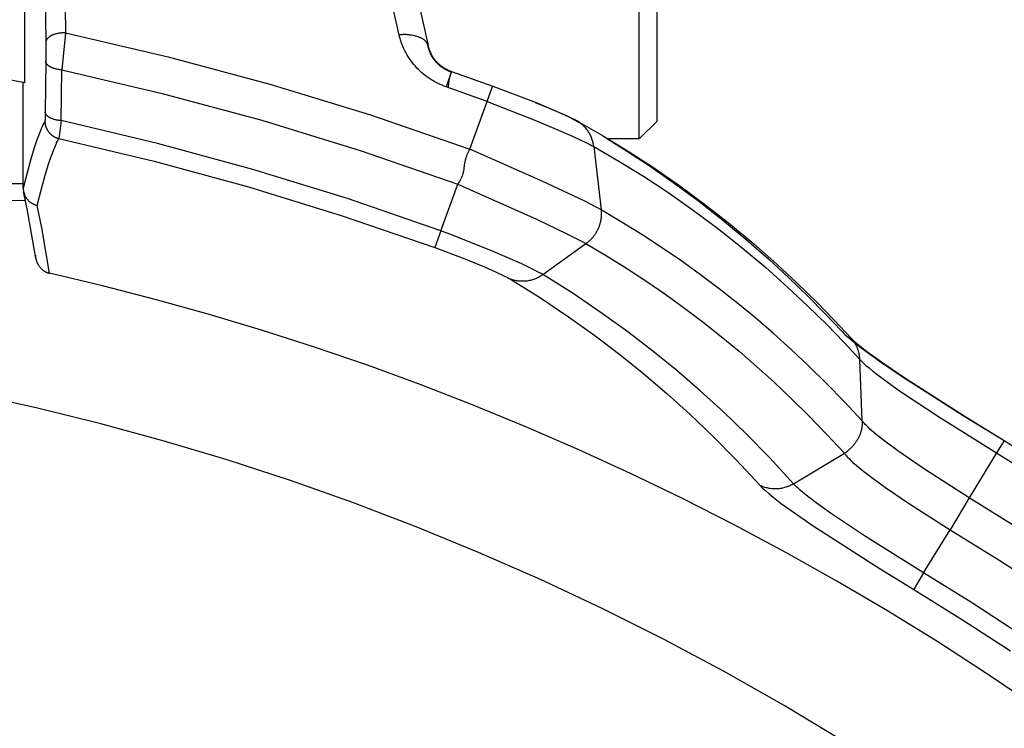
# Model space of a CAD drawing. Header units: millimetres. Extents: x -5878 to -4878, y 4408 to 5408.
# Tile 113 of 119: x -5160 to -5133, y 5205 to 5225. Entities that reach past the tile are written whole.
import ezdxf

# ---------------------------------------------------------------- set-up
doc = ezdxf.new("R2010")
doc.units = ezdxf.units.MM
doc.layers.add('SHOW Mini_Safetyfree Holder', color=7, linetype='Continuous', true_color=0x000000)
doc.styles.add('Arial Standard', font='txt')
doc.dimstyles.get("Standard").update_dxf_attribs({"dimscale": 10, "dimtxt": 2.5, "dimasz": 3, "dimexe": 1, "dimexo": 0.5, "dimgap": 0.8, "dimtad": 1, "dimtoh": 1, "dimzin": 1, "dimdsep": 46, "dimtxsty": 'Arial Standard', "dimblk": 'OPEN90', "dimcen": 2.5, "dimadec": 1, "dimazin": 1, "dimtfac": 1, "dimtdec": 4, "dimtix": 1, "dimtofl": 0, "dimtmove": 1, "dimatfit": 3, "dimldrblk": 'OPEN90', "dimfxl": 1, "dimtolj": 1, "dimtzin": 1, "dimarcsym": 0})

# ---------------------------------------------------------------- blocks, each defined once
blk = doc.blocks.new('*D5')
at = {"layer": 'Defpoints', "color": 0}
for p in [(-5274.713, 5257.497), (-5274.713, 5160.984), (-5085.213, 5160.984)]:
    blk.add_point(p, dxfattribs=at)
at = {"layer": 'SHOW Mini_Safetyfree Holder', "color": 0, "lineweight": -2}
for p, q in [((-5274.713, 5166.984), (-5274.713, 5260.497)), ((-5085.213, 5166.984), (-5085.213, 5260.497)), ((-5091.213, 5257.497), (-5268.713, 5257.497))]:
    blk.add_line(p, q, dxfattribs=at)
at = {"layer": 'SHOW Mini_Safetyfree Holder', "color": 0}
for points in [[(-5268.713, 5258.497), (-5268.713, 5256.497), (-5274.713, 5257.497)], [(-5091.213, 5256.497), (-5091.213, 5258.497), (-5085.213, 5257.497)]]:
    blk.add_solid(points, dxfattribs=at)
at = {"layer": 'SHOW Mini_Safetyfree Holder', "color": 0, "insert": (-5179.963, 5264.492), "char_height": 9, "attachment_point": 5, "style": 'Arial Standard'}
blk.add_mtext('\\A1;189.50', dxfattribs=at)
blk = doc.blocks.new('*D6')
at = {"layer": 'Defpoints', "color": 0}
for p in [(-5280.926, 5291.317), (-5280.926, 5160.984), (-5073.426, 5160.984)]:
    blk.add_point(p, dxfattribs=at)
at = {"layer": 'SHOW Mini_Safetyfree Holder', "color": 0, "lineweight": -2}
for p, q in [((-5280.926, 5166.984), (-5280.926, 5294.317)), ((-5073.426, 5166.984), (-5073.426, 5294.317)), ((-5079.426, 5291.317), (-5274.926, 5291.317))]:
    blk.add_line(p, q, dxfattribs=at)
at = {"layer": 'SHOW Mini_Safetyfree Holder', "color": 0}
for points in [[(-5274.926, 5292.317), (-5274.926, 5290.317), (-5280.926, 5291.317)], [(-5079.426, 5290.317), (-5079.426, 5292.317), (-5073.426, 5291.317)]]:
    blk.add_solid(points, dxfattribs=at)
at = {"layer": 'SHOW Mini_Safetyfree Holder', "color": 0, "insert": (-5177.176, 5298.311), "char_height": 9, "attachment_point": 5, "style": 'Arial Standard'}
blk.add_mtext('\\A1;207.50', dxfattribs=at)

msp = doc.modelspace()

# ---------------------------------------------------------------- linework, layer by layer
at = {"layer": 'SHOW Mini_Safetyfree Holder', "color": 18, "lineweight": -3, "true_color": 0x000000}
for points in [[(-5160.125, 5222.782), (-5160.125, 5233.725)], [(-5159.036, 5228.568), (-5158.976, 5224.187)], [(-5159.59, 5228.302), (-5159.532, 5223.921)], [(-5142.866, 5221.208), (-5142.866, 5227.208), (-5142.866, 5227.208)], [(-5142.366, 5221.708), (-5142.366, 5221.708), (-5142.366, 5226.708), (-5142.366, 5226.708)], [(-5149.608, 5224.128), (-5150.091, 5226.268)], [(-5149.276, 5225.968), (-5148.8, 5223.829)], [(-5158.976, 5224.187), (-5159.001, 5224.188), (-5159.027, 5224.188), (-5159.052, 5224.188), (-5159.078, 5224.186), (-5159.104, 5224.184), (-5159.13, 5224.182), (-5159.156, 5224.178), (-5159.181, 5224.174), (-5159.207, 5224.17), (-5159.231, 5224.164), (-5159.255, 5224.158), (-5159.278, 5224.151), (-5159.3, 5224.144), (-5159.311, 5224.14), (-5159.322, 5224.136), (-5159.332, 5224.132), (-5159.342, 5224.128), (-5159.352, 5224.123), (-5159.362, 5224.119), (-5159.371, 5224.114), (-5159.381, 5224.109), (-5159.39, 5224.105), (-5159.399, 5224.099), (-5159.407, 5224.094), (-5159.416, 5224.089), (-5159.424, 5224.084), (-5159.432, 5224.078), (-5159.44, 5224.072), (-5159.447, 5224.066), (-5159.454, 5224.06), (-5159.461, 5224.054), (-5159.468, 5224.048), (-5159.474, 5224.042), (-5159.48, 5224.036), (-5159.486, 5224.029), (-5159.491, 5224.023), (-5159.494, 5224.02), (-5159.496, 5224.016), (-5159.499, 5224.013), (-5159.501, 5224.01), (-5159.503, 5224.006), (-5159.506, 5224.003), (-5159.508, 5224), (-5159.51, 5223.996), (-5159.512, 5223.993), (-5159.514, 5223.99), (-5159.515, 5223.986), (-5159.517, 5223.983), (-5159.518, 5223.979), (-5159.52, 5223.976), (-5159.521, 5223.973), (-5159.523, 5223.969), (-5159.524, 5223.966), (-5159.525, 5223.962), (-5159.526, 5223.959), (-5159.527, 5223.956), (-5159.528, 5223.952), (-5159.529, 5223.949), (-5159.53, 5223.945), (-5159.53, 5223.942), (-5159.531, 5223.938), (-5159.531, 5223.935), (-5159.532, 5223.932), (-5159.532, 5223.928), (-5159.532, 5223.925), (-5159.532, 5223.921)], [(-5158.976, 5224.187), (-5159.085, 5223.148)], [(-5158.976, 5224.187), (-5156.098, 5223.517), (-5153.244, 5222.749), (-5150.417, 5221.885), (-5147.623, 5220.925)], [(-5148.8, 5223.829), (-5148.801, 5223.835), (-5148.803, 5223.841), (-5148.805, 5223.847), (-5148.807, 5223.853), (-5148.809, 5223.859), (-5148.811, 5223.865), (-5148.813, 5223.871), (-5148.816, 5223.877), (-5148.819, 5223.883), (-5148.822, 5223.888), (-5148.825, 5223.894), (-5148.828, 5223.9), (-5148.832, 5223.905), (-5148.835, 5223.911), (-5148.839, 5223.917), (-5148.843, 5223.922), (-5148.847, 5223.928), (-5148.851, 5223.933), (-5148.856, 5223.939), (-5148.86, 5223.944), (-5148.865, 5223.949), (-5148.87, 5223.954), (-5148.875, 5223.96), (-5148.88, 5223.965), (-5148.885, 5223.97), (-5148.891, 5223.975), (-5148.896, 5223.98), (-5148.902, 5223.984), (-5148.908, 5223.989), (-5148.914, 5223.994), (-5148.92, 5223.998), (-5148.926, 5224.003), (-5148.933, 5224.008), (-5148.94, 5224.012), (-5148.947, 5224.017), (-5148.954, 5224.021), (-5148.969, 5224.03), (-5148.985, 5224.038), (-5149.001, 5224.046), (-5149.018, 5224.053), (-5149.035, 5224.061), (-5149.053, 5224.068), (-5149.071, 5224.074), (-5149.09, 5224.08), (-5149.11, 5224.087), (-5149.13, 5224.092), (-5149.15, 5224.098), (-5149.171, 5224.103), (-5149.214, 5224.113), (-5149.26, 5224.121), (-5149.283, 5224.125), (-5149.306, 5224.128), (-5149.33, 5224.131), (-5149.354, 5224.134), (-5149.379, 5224.136), (-5149.404, 5224.138), (-5149.429, 5224.139), (-5149.454, 5224.139), (-5149.479, 5224.139), (-5149.505, 5224.138), (-5149.531, 5224.137), (-5149.556, 5224.135), (-5149.582, 5224.132), (-5149.608, 5224.128)], [(-5148.291, 5222.672), (-5148.349, 5222.693), (-5148.406, 5222.715), (-5148.462, 5222.74), (-5148.517, 5222.765), (-5148.571, 5222.793), (-5148.625, 5222.822), (-5148.677, 5222.852), (-5148.729, 5222.884), (-5148.78, 5222.918), (-5148.83, 5222.954), (-5148.88, 5222.991), (-5148.928, 5223.029), (-5148.976, 5223.07), (-5149.022, 5223.112), (-5149.068, 5223.156), (-5149.112, 5223.201), (-5149.155, 5223.249), (-5149.197, 5223.297), (-5149.238, 5223.348), (-5149.277, 5223.4), (-5149.314, 5223.453), (-5149.35, 5223.508), (-5149.384, 5223.564), (-5149.417, 5223.621), (-5149.448, 5223.68), (-5149.477, 5223.74), (-5149.504, 5223.801), (-5149.529, 5223.864), (-5149.54, 5223.895), (-5149.552, 5223.928), (-5149.562, 5223.96), (-5149.573, 5223.993), (-5149.582, 5224.026), (-5149.591, 5224.06), (-5149.6, 5224.094), (-5149.608, 5224.128)], [(-5159.532, 5223.921), (-5159.532, 5223.39)], [(-5148.8, 5223.829), (-5148.793, 5223.802), (-5148.786, 5223.774), (-5148.777, 5223.747), (-5148.768, 5223.719), (-5148.758, 5223.691), (-5148.747, 5223.663), (-5148.734, 5223.636), (-5148.721, 5223.608), (-5148.713, 5223.592), (-5148.704, 5223.575), (-5148.694, 5223.559), (-5148.685, 5223.542), (-5148.675, 5223.526), (-5148.664, 5223.509), (-5148.653, 5223.493), (-5148.642, 5223.476), (-5148.63, 5223.46), (-5148.617, 5223.444), (-5148.604, 5223.428), (-5148.591, 5223.412), (-5148.577, 5223.396), (-5148.563, 5223.38), (-5148.549, 5223.364), (-5148.533, 5223.349), (-5148.52, 5223.336), (-5148.507, 5223.323), (-5148.493, 5223.311), (-5148.479, 5223.299), (-5148.465, 5223.286), (-5148.45, 5223.274), (-5148.435, 5223.262), (-5148.419, 5223.251), (-5148.403, 5223.239), (-5148.387, 5223.228), (-5148.371, 5223.217), (-5148.354, 5223.206), (-5148.337, 5223.195), (-5148.319, 5223.185), (-5148.302, 5223.175), (-5148.283, 5223.165), (-5148.266, 5223.157), (-5148.249, 5223.148), (-5148.231, 5223.14), (-5148.214, 5223.132), (-5148.196, 5223.125), (-5148.178, 5223.117), (-5148.16, 5223.11), (-5148.141, 5223.104)], [(-5148.148, 5223.084), (-5148.177, 5223.094), (-5148.206, 5223.106), (-5148.234, 5223.118), (-5148.263, 5223.132), (-5148.291, 5223.146), (-5148.319, 5223.162), (-5148.346, 5223.178), (-5148.373, 5223.196), (-5148.4, 5223.214), (-5148.426, 5223.233), (-5148.452, 5223.253), (-5148.477, 5223.274), (-5148.501, 5223.296), (-5148.525, 5223.319), (-5148.548, 5223.342), (-5148.57, 5223.367), (-5148.591, 5223.392), (-5148.611, 5223.417), (-5148.631, 5223.443), (-5148.65, 5223.47), (-5148.667, 5223.498), (-5148.684, 5223.526), (-5148.7, 5223.554), (-5148.715, 5223.582), (-5148.729, 5223.611), (-5148.742, 5223.641), (-5148.754, 5223.67), (-5148.765, 5223.7), (-5148.774, 5223.73), (-5148.783, 5223.76), (-5148.791, 5223.79), (-5148.798, 5223.82)], [(-5160.125, 5222.782), (-5162.124, 5223.166)], [(-5159.532, 5223.39), (-5159.549, 5221.965)], [(-5159.085, 5223.148), (-5159.105, 5223.149), (-5159.126, 5223.151), (-5159.147, 5223.154), (-5159.168, 5223.157), (-5159.189, 5223.16), (-5159.21, 5223.164), (-5159.231, 5223.168), (-5159.252, 5223.173), (-5159.272, 5223.178), (-5159.292, 5223.184), (-5159.312, 5223.19), (-5159.331, 5223.197), (-5159.349, 5223.204), (-5159.367, 5223.212), (-5159.376, 5223.216), (-5159.384, 5223.22), (-5159.393, 5223.224), (-5159.401, 5223.229), (-5159.409, 5223.233), (-5159.416, 5223.237), (-5159.424, 5223.242), (-5159.431, 5223.247), (-5159.438, 5223.251), (-5159.445, 5223.256), (-5159.451, 5223.261), (-5159.458, 5223.266), (-5159.464, 5223.271), (-5159.469, 5223.276), (-5159.475, 5223.281), (-5159.48, 5223.286), (-5159.485, 5223.291), (-5159.49, 5223.296), (-5159.494, 5223.301), (-5159.499, 5223.307), (-5159.503, 5223.312), (-5159.506, 5223.317), (-5159.508, 5223.32), (-5159.51, 5223.322), (-5159.511, 5223.325), (-5159.513, 5223.328), (-5159.515, 5223.33), (-5159.516, 5223.333), (-5159.517, 5223.336), (-5159.519, 5223.338), (-5159.52, 5223.341), (-5159.521, 5223.344), (-5159.522, 5223.346), (-5159.523, 5223.349), (-5159.524, 5223.351), (-5159.525, 5223.354), (-5159.526, 5223.357), (-5159.527, 5223.359), (-5159.528, 5223.362), (-5159.528, 5223.365), (-5159.529, 5223.367), (-5159.53, 5223.37), (-5159.53, 5223.372), (-5159.531, 5223.375), (-5159.531, 5223.378), (-5159.531, 5223.38), (-5159.532, 5223.383), (-5159.532, 5223.385), (-5159.532, 5223.388), (-5159.532, 5223.39)], [(-5159.102, 5221.723), (-5159.085, 5223.148)], [(-5159.085, 5223.148), (-5156.266, 5222.489), (-5153.47, 5221.734), (-5150.701, 5220.884), (-5147.964, 5219.942)], [(-5148.141, 5223.104), (-5148.141, 5223.104), (-5148.141, 5223.104), (-5148.141, 5223.104), (-5148.141, 5223.103), (-5148.142, 5223.102), (-5148.144, 5223.097), (-5148.151, 5223.076), (-5148.181, 5222.989), (-5148.291, 5222.672)], [(-5148.228, 5222.65), (-5148.213, 5222.774), (-5148.204, 5222.833), (-5148.194, 5222.888), (-5148.184, 5222.942), (-5148.173, 5222.992), (-5148.161, 5223.04), (-5148.154, 5223.062), (-5148.148, 5223.084)], [(-5148.141, 5223.104), (-5146.984, 5222.693)], [(-5160.166, 5219.827), (-5160.166, 5222.79)], [(-5147.137, 5222.262), (-5148.291, 5222.672)], [(-5147.137, 5222.262), (-5146.987, 5222.681), (-5146.985, 5222.69), (-5146.984, 5222.691), (-5146.984, 5222.692), (-5146.984, 5222.692), (-5146.984, 5222.692), (-5146.984, 5222.693), (-5146.984, 5222.693), (-5146.984, 5222.693), (-5146.984, 5222.693), (-5146.984, 5222.693), (-5146.984, 5222.693), (-5146.984, 5222.693), (-5146.984, 5222.693), (-5146.984, 5222.693), (-5146.984, 5222.693), (-5146.984, 5222.693), (-5146.984, 5222.693), (-5146.984, 5222.693), (-5146.984, 5222.693), (-5146.984, 5222.693), (-5146.984, 5222.693), (-5146.984, 5222.693), (-5146.984, 5222.693), (-5146.984, 5222.693), (-5146.984, 5222.693), (-5146.984, 5222.693)], [(-5146.984, 5222.693), (-5145.766, 5222.228), (-5145.267, 5222.021), (-5144.893, 5221.855), (-5144.75, 5221.787), (-5144.688, 5221.755), (-5144.623, 5221.72)], [(-5147.623, 5220.925), (-5147.137, 5222.262)], [(-5147.137, 5222.262), (-5145.801, 5221.737), (-5145.201, 5221.486), (-5144.721, 5221.274), (-5144.369, 5221.109), (-5144.241, 5221.045), (-5144.189, 5221.018), (-5144.146, 5220.994)], [(-5145.789, 5222.236), (-5145.3, 5222.034), (-5144.951, 5221.879), (-5144.83, 5221.821), (-5144.782, 5221.797), (-5144.743, 5221.776)], [(-5159.549, 5221.965), (-5159.553, 5221.767), (-5159.554, 5221.736), (-5159.555, 5221.725), (-5159.556, 5221.717), (-5159.556, 5221.714), (-5159.557, 5221.713), (-5159.557, 5221.712), (-5159.557, 5221.711), (-5159.557, 5221.711), (-5159.557, 5221.71), (-5159.557, 5221.71), (-5159.557, 5221.71), (-5159.557, 5221.71), (-5159.557, 5221.71), (-5159.557, 5221.709), (-5159.557, 5221.709), (-5159.557, 5221.709), (-5159.557, 5221.709), (-5159.557, 5221.709), (-5159.557, 5221.709)], [(-5159.102, 5221.723), (-5159.123, 5221.724), (-5159.144, 5221.726), (-5159.165, 5221.728), (-5159.186, 5221.731), (-5159.207, 5221.735), (-5159.228, 5221.739), (-5159.248, 5221.743), (-5159.269, 5221.748), (-5159.289, 5221.753), (-5159.309, 5221.759), (-5159.329, 5221.765), (-5159.348, 5221.772), (-5159.366, 5221.779), (-5159.384, 5221.787), (-5159.393, 5221.791), (-5159.401, 5221.795), (-5159.41, 5221.799), (-5159.418, 5221.803), (-5159.426, 5221.808), (-5159.433, 5221.812), (-5159.441, 5221.817), (-5159.448, 5221.821), (-5159.455, 5221.826), (-5159.462, 5221.831), (-5159.468, 5221.836), (-5159.474, 5221.841), (-5159.48, 5221.845), (-5159.486, 5221.85), (-5159.492, 5221.856), (-5159.497, 5221.861), (-5159.502, 5221.866), (-5159.507, 5221.871), (-5159.511, 5221.876), (-5159.515, 5221.881), (-5159.519, 5221.887), (-5159.523, 5221.892), (-5159.525, 5221.894), (-5159.527, 5221.897), (-5159.528, 5221.9), (-5159.53, 5221.902), (-5159.531, 5221.905), (-5159.533, 5221.908), (-5159.534, 5221.91), (-5159.535, 5221.913), (-5159.537, 5221.916), (-5159.538, 5221.918), (-5159.539, 5221.921), (-5159.54, 5221.924), (-5159.541, 5221.926), (-5159.542, 5221.929), (-5159.543, 5221.931), (-5159.544, 5221.934), (-5159.544, 5221.937), (-5159.545, 5221.939), (-5159.546, 5221.942), (-5159.546, 5221.944), (-5159.547, 5221.947), (-5159.547, 5221.95), (-5159.548, 5221.952), (-5159.548, 5221.955), (-5159.548, 5221.957), (-5159.548, 5221.96), (-5159.549, 5221.962), (-5159.549, 5221.965)], [(-5144.624, 5221.72), (-5144.639, 5221.728), (-5144.653, 5221.736), (-5144.668, 5221.743), (-5144.683, 5221.75), (-5144.697, 5221.757), (-5144.712, 5221.763), (-5144.728, 5221.77), (-5144.743, 5221.776)], [(-5144.743, 5221.776), (-5144.509, 5221.645)], [(-5159.557, 5221.709), (-5159.585, 5221.656), (-5159.612, 5221.601), (-5159.638, 5221.545), (-5159.664, 5221.488), (-5159.713, 5221.371), (-5159.759, 5221.25), (-5159.805, 5221.123), (-5159.851, 5220.988), (-5159.946, 5220.678), (-5160.051, 5220.295), (-5160.166, 5219.827)], [(-5159.557, 5221.709), (-5159.557, 5221.699), (-5159.557, 5221.689), (-5159.557, 5221.68), (-5159.556, 5221.67), (-5159.555, 5221.66), (-5159.554, 5221.649), (-5159.552, 5221.639), (-5159.551, 5221.629), (-5159.549, 5221.619), (-5159.547, 5221.609), (-5159.545, 5221.599), (-5159.543, 5221.589), (-5159.54, 5221.578), (-5159.537, 5221.568), (-5159.534, 5221.558), (-5159.531, 5221.548), (-5159.527, 5221.538), (-5159.523, 5221.528), (-5159.519, 5221.518), (-5159.515, 5221.508), (-5159.511, 5221.498), (-5159.506, 5221.488), (-5159.501, 5221.479), (-5159.496, 5221.469), (-5159.49, 5221.46), (-5159.485, 5221.45), (-5159.479, 5221.441), (-5159.473, 5221.432), (-5159.467, 5221.423), (-5159.46, 5221.414), (-5159.454, 5221.405), (-5159.447, 5221.396), (-5159.44, 5221.388), (-5159.433, 5221.379), (-5159.426, 5221.371), (-5159.418, 5221.363), (-5159.41, 5221.355), (-5159.403, 5221.348), (-5159.395, 5221.34), (-5159.386, 5221.333), (-5159.378, 5221.326), (-5159.37, 5221.319), (-5159.361, 5221.312), (-5159.352, 5221.306), (-5159.344, 5221.3), (-5159.335, 5221.294), (-5159.326, 5221.288), (-5159.317, 5221.282), (-5159.308, 5221.277), (-5159.298, 5221.272), (-5159.289, 5221.267), (-5159.28, 5221.262), (-5159.27, 5221.257), (-5159.261, 5221.253), (-5159.251, 5221.249), (-5159.242, 5221.245), (-5159.232, 5221.241), (-5159.223, 5221.238), (-5159.213, 5221.234), (-5159.203, 5221.231), (-5159.194, 5221.229), (-5159.184, 5221.226), (-5159.175, 5221.224), (-5159.165, 5221.221)], [(-5159.102, 5221.723), (-5159.156, 5221.274), (-5159.162, 5221.237), (-5159.163, 5221.231), (-5159.164, 5221.227), (-5159.164, 5221.225), (-5159.164, 5221.223), (-5159.165, 5221.223), (-5159.165, 5221.222), (-5159.165, 5221.222), (-5159.165, 5221.222), (-5159.165, 5221.221)], [(-5148.439, 5218.63), (-5151.065, 5219.535), (-5153.72, 5220.352), (-5156.4, 5221.082), (-5159.102, 5221.723)], [(-5144.146, 5220.994), (-5144.149, 5221.022), (-5144.154, 5221.049), (-5144.159, 5221.077), (-5144.165, 5221.104), (-5144.171, 5221.132), (-5144.179, 5221.159), (-5144.187, 5221.186), (-5144.196, 5221.213), (-5144.206, 5221.24), (-5144.217, 5221.266), (-5144.229, 5221.292), (-5144.241, 5221.318), (-5144.254, 5221.344), (-5144.268, 5221.369), (-5144.283, 5221.393), (-5144.298, 5221.418), (-5144.314, 5221.441), (-5144.331, 5221.464), (-5144.349, 5221.487), (-5144.367, 5221.509), (-5144.385, 5221.53), (-5144.405, 5221.551), (-5144.425, 5221.571), (-5144.445, 5221.591), (-5144.466, 5221.609), (-5144.487, 5221.627), (-5144.509, 5221.645), (-5144.531, 5221.661), (-5144.554, 5221.677), (-5144.576, 5221.692), (-5144.6, 5221.706), (-5144.623, 5221.72)], [(-5144.623, 5221.72), (-5143.896, 5221.303), (-5143.181, 5220.866), (-5142.469, 5220.402), (-5141.769, 5219.916), (-5141.036, 5219.375), (-5140.317, 5218.811), (-5139.655, 5218.259), (-5139.005, 5217.686), (-5138.435, 5217.157), (-5137.876, 5216.612), (-5137.393, 5216.119), (-5136.918, 5215.614)], [(-5142.866, 5221.208), (-5142.366, 5221.708)], [(-5159.772, 5219.341), (-5159.658, 5219.809), (-5159.553, 5220.191), (-5159.458, 5220.501), (-5159.412, 5220.636), (-5159.366, 5220.763), (-5159.32, 5220.884), (-5159.271, 5221), (-5159.246, 5221.058), (-5159.219, 5221.114), (-5159.193, 5221.168), (-5159.165, 5221.221)], [(-5159.165, 5221.221), (-5156.49, 5220.586), (-5153.836, 5219.862), (-5151.207, 5219.052), (-5148.607, 5218.156)], [(-5144.146, 5220.994), (-5143.442, 5220.586), (-5142.749, 5220.158), (-5142.068, 5219.71), (-5141.381, 5219.229), (-5140.673, 5218.7), (-5139.974, 5218.147), (-5139.314, 5217.592), (-5138.701, 5217.046), (-5138.132, 5216.513), (-5137.605, 5215.995), (-5137.119, 5215.495), (-5136.673, 5215.016)], [(-5144.146, 5220.994), (-5143.941, 5219.216)], [(-5143.762, 5221.208), (-5143.332, 5220.943), (-5142.645, 5220.497), (-5141.951, 5220.017), (-5141.236, 5219.491), (-5140.529, 5218.939), (-5139.862, 5218.387), (-5139.242, 5217.842), (-5138.667, 5217.31), (-5138.134, 5216.793), (-5137.643, 5216.295), (-5137.192, 5215.818)], [(-5142.866, 5221.208), (-5143.762, 5221.208)], [(-5147.623, 5220.925), (-5147.642, 5220.89), (-5147.662, 5220.854), (-5147.681, 5220.817), (-5147.699, 5220.779), (-5147.707, 5220.76), (-5147.716, 5220.74), (-5147.723, 5220.72), (-5147.731, 5220.699), (-5147.738, 5220.678), (-5147.744, 5220.657), (-5147.75, 5220.636), (-5147.756, 5220.615), (-5147.761, 5220.593), (-5147.765, 5220.571), (-5147.772, 5220.526), (-5147.79, 5220.389), (-5147.796, 5220.344), (-5147.8, 5220.321), (-5147.804, 5220.299), (-5147.809, 5220.277), (-5147.815, 5220.255), (-5147.821, 5220.233), (-5147.827, 5220.212), (-5147.834, 5220.191), (-5147.842, 5220.17), (-5147.851, 5220.149), (-5147.859, 5220.129), (-5147.869, 5220.109), (-5147.878, 5220.089), (-5147.888, 5220.07), (-5147.898, 5220.051), (-5147.92, 5220.014), (-5147.942, 5219.977), (-5147.964, 5219.942)], [(-5143.941, 5219.216), (-5144.037, 5219.269), (-5144.419, 5219.465), (-5145.577, 5220.016), (-5147.623, 5220.925)], [(-5183.966, 5219.958), (-5160.135, 5219.958)], [(-5148.439, 5218.63), (-5147.964, 5219.942)], [(-5147.964, 5219.942), (-5145.756, 5218.956), (-5144.916, 5218.554), (-5144.604, 5218.396), (-5144.472, 5218.327), (-5144.364, 5218.267)], [(-5160.166, 5219.827), (-5160.166, 5219.815), (-5160.165, 5219.802), (-5160.164, 5219.789), (-5160.163, 5219.776), (-5160.161, 5219.764), (-5160.16, 5219.751), (-5160.157, 5219.738), (-5160.155, 5219.726)], [(-5160.155, 5219.726), (-5160.152, 5219.711), (-5160.148, 5219.696), (-5160.144, 5219.681), (-5160.139, 5219.667), (-5160.134, 5219.652), (-5160.128, 5219.638), (-5160.122, 5219.624), (-5160.115, 5219.61), (-5160.109, 5219.598), (-5160.102, 5219.585), (-5160.095, 5219.573), (-5160.088, 5219.561), (-5160.08, 5219.549), (-5160.072, 5219.538), (-5160.064, 5219.526), (-5160.055, 5219.515), (-5160.046, 5219.504), (-5160.037, 5219.494), (-5160.027, 5219.484), (-5160.017, 5219.474), (-5160.007, 5219.464), (-5159.996, 5219.454), (-5159.986, 5219.445), (-5159.975, 5219.436), (-5159.963, 5219.428), (-5159.952, 5219.42), (-5159.94, 5219.412), (-5159.928, 5219.404), (-5159.916, 5219.397), (-5159.904, 5219.39), (-5159.891, 5219.384), (-5159.879, 5219.377), (-5159.866, 5219.372), (-5159.853, 5219.366), (-5159.839, 5219.361), (-5159.826, 5219.356), (-5159.813, 5219.352), (-5159.799, 5219.348), (-5159.785, 5219.344), (-5159.772, 5219.341)], [(-5159.815, 5217.862), (-5160.059, 5219.247), (-5160.155, 5219.726)], [(-5161.409, 5219.482), (-5160.096, 5219.487)], [(-5159.428, 5217.434), (-5159.647, 5218.712), (-5159.772, 5219.341)], [(-5143.941, 5219.216), (-5143.939, 5219.194), (-5143.937, 5219.172), (-5143.936, 5219.149), (-5143.935, 5219.127), (-5143.935, 5219.104), (-5143.935, 5219.082), (-5143.936, 5219.059), (-5143.937, 5219.036), (-5143.939, 5219.014), (-5143.941, 5218.991), (-5143.944, 5218.969), (-5143.947, 5218.947), (-5143.951, 5218.924), (-5143.955, 5218.902), (-5143.96, 5218.88), (-5143.965, 5218.858), (-5143.971, 5218.836), (-5143.977, 5218.814), (-5143.984, 5218.792), (-5143.991, 5218.771), (-5143.998, 5218.749), (-5144.007, 5218.728), (-5144.015, 5218.707), (-5144.024, 5218.686), (-5144.034, 5218.665), (-5144.044, 5218.645), (-5144.054, 5218.624), (-5144.065, 5218.604), (-5144.076, 5218.585), (-5144.088, 5218.565), (-5144.1, 5218.546), (-5144.112, 5218.527), (-5144.125, 5218.508), (-5144.139, 5218.489), (-5144.152, 5218.471), (-5144.166, 5218.453), (-5144.181, 5218.436), (-5144.196, 5218.419), (-5144.211, 5218.402), (-5144.227, 5218.385), (-5144.243, 5218.369), (-5144.259, 5218.353), (-5144.276, 5218.338), (-5144.293, 5218.323), (-5144.31, 5218.308), (-5144.328, 5218.294), (-5144.345, 5218.28), (-5144.364, 5218.267)], [(-5136.607, 5213.289), (-5137.111, 5213.829), (-5137.611, 5214.342), (-5138.106, 5214.828), (-5138.6, 5215.292), (-5139.096, 5215.738), (-5139.597, 5216.17), (-5140.104, 5216.589), (-5140.62, 5216.996), (-5141.144, 5217.391), (-5141.675, 5217.773), (-5142.214, 5218.143), (-5142.768, 5218.506), (-5143.344, 5218.864), (-5143.941, 5219.216)], [(-5148.439, 5218.63), (-5148.606, 5218.158), (-5148.607, 5218.156)], [(-5145.573, 5217.396), (-5145.624, 5217.425), (-5145.684, 5217.458), (-5145.825, 5217.531), (-5146.169, 5217.696), (-5146.969, 5218.047), (-5148.112, 5218.506), (-5148.439, 5218.63)], [(-5145.573, 5217.396), (-5144.364, 5218.267)], [(-5144.364, 5218.267), (-5143.772, 5217.917), (-5143.202, 5217.561), (-5142.654, 5217.202), (-5142.121, 5216.834), (-5141.595, 5216.454), (-5141.077, 5216.062), (-5140.567, 5215.658), (-5140.065, 5215.242), (-5139.571, 5214.814), (-5139.08, 5214.371), (-5138.592, 5213.91), (-5138.102, 5213.426), (-5137.606, 5212.916), (-5137.107, 5212.377)], [(-5159.822, 5217.947), (-5159.822, 5217.93), (-5159.821, 5217.913), (-5159.819, 5217.896), (-5159.818, 5217.88)], [(-5148.607, 5218.156), (-5147.816, 5217.857), (-5147.217, 5217.613), (-5146.926, 5217.487), (-5146.67, 5217.367), (-5146.565, 5217.314), (-5146.521, 5217.29), (-5146.483, 5217.269)], [(-5159.815, 5217.862), (-5159.814, 5217.852), (-5159.812, 5217.842), (-5159.81, 5217.832), (-5159.807, 5217.822), (-5159.805, 5217.812), (-5159.802, 5217.802), (-5159.799, 5217.792), (-5159.797, 5217.783), (-5159.793, 5217.773), (-5159.79, 5217.764), (-5159.787, 5217.755), (-5159.783, 5217.745), (-5159.779, 5217.736), (-5159.775, 5217.727), (-5159.771, 5217.718), (-5159.767, 5217.709), (-5159.76, 5217.696), (-5159.753, 5217.683), (-5159.745, 5217.67), (-5159.737, 5217.658), (-5159.729, 5217.645), (-5159.721, 5217.633), (-5159.712, 5217.621), (-5159.703, 5217.61), (-5159.694, 5217.599), (-5159.684, 5217.588), (-5159.674, 5217.577), (-5159.664, 5217.567), (-5159.654, 5217.557), (-5159.644, 5217.547), (-5159.633, 5217.537), (-5159.623, 5217.528), (-5159.612, 5217.52), (-5159.601, 5217.512), (-5159.59, 5217.504), (-5159.578, 5217.496), (-5159.567, 5217.489), (-5159.555, 5217.482), (-5159.543, 5217.476), (-5159.531, 5217.47), (-5159.519, 5217.464), (-5159.506, 5217.459), (-5159.494, 5217.454), (-5159.481, 5217.449), (-5159.468, 5217.445), (-5159.455, 5217.441), (-5159.441, 5217.438), (-5159.428, 5217.434)], [(-5131.71, 5205.242), (-5133.092, 5206.176), (-5134.488, 5207.079), (-5135.898, 5207.949), (-5137.321, 5208.787), (-5138.754, 5209.592), (-5140.198, 5210.364), (-5141.651, 5211.103), (-5143.112, 5211.81), (-5144.581, 5212.483), (-5146.055, 5213.124), (-5147.534, 5213.731), (-5149.017, 5214.306), (-5150.503, 5214.849), (-5151.991, 5215.359), (-5153.48, 5215.837), (-5154.969, 5216.283), (-5156.457, 5216.698), (-5157.944, 5217.082), (-5159.428, 5217.434)], [(-5145.573, 5217.396), (-5145.597, 5217.379), (-5145.622, 5217.363), (-5145.647, 5217.347), (-5145.673, 5217.332), (-5145.699, 5217.318), (-5145.726, 5217.305), (-5145.753, 5217.292), (-5145.781, 5217.28), (-5145.81, 5217.269), (-5145.838, 5217.259), (-5145.867, 5217.25), (-5145.897, 5217.241), (-5145.926, 5217.234), (-5145.956, 5217.227), (-5145.986, 5217.221), (-5146.016, 5217.217), (-5146.046, 5217.213), (-5146.077, 5217.21), (-5146.107, 5217.208), (-5146.137, 5217.208), (-5146.168, 5217.208), (-5146.198, 5217.209), (-5146.228, 5217.211), (-5146.257, 5217.214), (-5146.287, 5217.218), (-5146.316, 5217.222), (-5146.345, 5217.228), (-5146.373, 5217.235), (-5146.401, 5217.242), (-5146.429, 5217.25), (-5146.456, 5217.259), (-5146.483, 5217.269)], [(-5138.532, 5211.522), (-5139.204, 5212.248), (-5139.867, 5212.923), (-5140.515, 5213.547), (-5141.159, 5214.135), (-5141.814, 5214.699), (-5142.487, 5215.248), (-5143.19, 5215.789), (-5143.933, 5216.326), (-5144.727, 5216.863), (-5145.573, 5217.396)], [(-5146.483, 5217.269), (-5145.641, 5216.744), (-5144.851, 5216.215), (-5144.111, 5215.686), (-5143.411, 5215.153), (-5142.741, 5214.611), (-5142.089, 5214.054), (-5141.448, 5213.474), (-5140.803, 5212.857), (-5140.143, 5212.19), (-5139.474, 5211.472)], [(-5137.192, 5215.818), (-5137.163, 5215.786), (-5137.129, 5215.753), (-5137.091, 5215.716), (-5137.049, 5215.677), (-5136.948, 5215.589), (-5136.826, 5215.489), (-5136.68, 5215.374), (-5136.507, 5215.245), (-5136.069, 5214.932), (-5135.484, 5214.536), (-5133.771, 5213.441), (-5132.62, 5212.732)], [(-5136.917, 5215.613), (-5136.918, 5215.614)], [(-5136.909, 5215.604), (-5136.917, 5215.613)], [(-5136.673, 5215.016), (-5136.674, 5215.036), (-5136.675, 5215.056), (-5136.677, 5215.076), (-5136.679, 5215.096), (-5136.682, 5215.116), (-5136.685, 5215.136), (-5136.689, 5215.156), (-5136.693, 5215.176), (-5136.697, 5215.196), (-5136.702, 5215.216), (-5136.707, 5215.235), (-5136.713, 5215.255), (-5136.719, 5215.274), (-5136.726, 5215.294), (-5136.733, 5215.313), (-5136.74, 5215.332), (-5136.748, 5215.35), (-5136.756, 5215.369), (-5136.764, 5215.387), (-5136.773, 5215.406), (-5136.783, 5215.424), (-5136.793, 5215.441), (-5136.803, 5215.459), (-5136.813, 5215.476), (-5136.824, 5215.493), (-5136.835, 5215.51), (-5136.847, 5215.526), (-5136.858, 5215.542), (-5136.871, 5215.558), (-5136.883, 5215.574), (-5136.896, 5215.589), (-5136.909, 5215.604)], [(-5136.909, 5215.604), (-5136.906, 5215.601), (-5136.887, 5215.582), (-5136.866, 5215.562), (-5136.84, 5215.537), (-5136.764, 5215.471), (-5136.666, 5215.39), (-5136.535, 5215.287), (-5136.382, 5215.173), (-5135.973, 5214.88), (-5135.414, 5214.501), (-5133.745, 5213.432), (-5132.617, 5212.737)], [(-5136.673, 5215.016), (-5136.652, 5214.992), (-5136.628, 5214.967), (-5136.601, 5214.94), (-5136.571, 5214.91), (-5136.501, 5214.846), (-5136.416, 5214.774), (-5136.317, 5214.692), (-5136.2, 5214.6), (-5135.91, 5214.383), (-5135.532, 5214.115), (-5134.441, 5213.392), (-5132.832, 5212.386)], [(-5136.607, 5213.289), (-5136.673, 5215.016)], [(-5132.278, 5201.024), (-5133.874, 5202.157), (-5135.495, 5203.247), (-5137.138, 5204.291), (-5138.803, 5205.291), (-5140.488, 5206.245), (-5142.19, 5207.152), (-5143.907, 5208.013), (-5145.638, 5208.827), (-5147.381, 5209.593), (-5149.135, 5210.313), (-5150.896, 5210.985), (-5152.664, 5211.61), (-5154.436, 5212.189), (-5156.212, 5212.72), (-5157.989, 5213.205), (-5159.765, 5213.645), (-5161.539, 5214.039)], [(-5136.607, 5213.289), (-5136.606, 5213.267), (-5136.606, 5213.244), (-5136.607, 5213.222), (-5136.608, 5213.2), (-5136.609, 5213.178), (-5136.611, 5213.155), (-5136.614, 5213.133), (-5136.617, 5213.111), (-5136.62, 5213.089), (-5136.624, 5213.067), (-5136.629, 5213.045), (-5136.634, 5213.023), (-5136.639, 5213.001), (-5136.646, 5212.979), (-5136.652, 5212.958), (-5136.659, 5212.936), (-5136.667, 5212.915), (-5136.675, 5212.894), (-5136.684, 5212.873), (-5136.693, 5212.853), (-5136.702, 5212.832), (-5136.712, 5212.812), (-5136.723, 5212.792), (-5136.734, 5212.772), (-5136.745, 5212.752), (-5136.757, 5212.733), (-5136.769, 5212.714), (-5136.782, 5212.695), (-5136.795, 5212.676), (-5136.809, 5212.658), (-5136.822, 5212.639), (-5136.837, 5212.621), (-5136.851, 5212.604), (-5136.866, 5212.586), (-5136.881, 5212.569), (-5136.897, 5212.553), (-5136.913, 5212.536), (-5136.929, 5212.52), (-5136.945, 5212.504), (-5136.962, 5212.489), (-5136.979, 5212.473), (-5136.997, 5212.459), (-5137.015, 5212.444), (-5137.033, 5212.43), (-5137.051, 5212.416), (-5137.069, 5212.403), (-5137.088, 5212.39), (-5137.107, 5212.377)], [(-5133.602, 5211.121), (-5134.859, 5211.929), (-5135.607, 5212.444), (-5135.935, 5212.685), (-5136.08, 5212.798), (-5136.214, 5212.905), (-5136.334, 5213.008), (-5136.39, 5213.058), (-5136.442, 5213.107), (-5136.49, 5213.155), (-5136.513, 5213.178), (-5136.535, 5213.201), (-5136.555, 5213.224), (-5136.574, 5213.246), (-5136.591, 5213.268), (-5136.599, 5213.278), (-5136.607, 5213.289)], [(-5132.617, 5212.737), (-5132.617, 5212.737), (-5132.617, 5212.737), (-5132.617, 5212.737), (-5132.617, 5212.737), (-5132.618, 5212.736), (-5132.62, 5212.732), (-5132.631, 5212.715), (-5132.674, 5212.644), (-5132.832, 5212.386)], [(-5132.62, 5212.732), (-5131.174, 5211.832)], [(-5138.532, 5211.522), (-5137.107, 5212.377)], [(-5137.107, 5212.377), (-5137.101, 5212.368), (-5137.094, 5212.359), (-5137.079, 5212.34), (-5137.063, 5212.321), (-5137.046, 5212.301), (-5137.028, 5212.281), (-5137.009, 5212.26), (-5136.968, 5212.218), (-5136.924, 5212.176), (-5136.877, 5212.132), (-5136.774, 5212.042), (-5136.661, 5211.948), (-5136.538, 5211.849), (-5136.262, 5211.64), (-5135.95, 5211.417), (-5135.275, 5210.958), (-5134.14, 5210.23)], [(-5132.832, 5212.386), (-5133.602, 5211.121)], [(-5132.832, 5212.386), (-5131.392, 5211.49)], [(-5138.532, 5211.522), (-5138.558, 5211.506), (-5138.584, 5211.492), (-5138.611, 5211.478), (-5138.639, 5211.465), (-5138.667, 5211.453), (-5138.696, 5211.442), (-5138.725, 5211.431), (-5138.755, 5211.421), (-5138.785, 5211.413), (-5138.815, 5211.405), (-5138.846, 5211.398), (-5138.876, 5211.392), (-5138.907, 5211.386), (-5138.939, 5211.382), (-5138.97, 5211.379), (-5139.001, 5211.377), (-5139.033, 5211.376), (-5139.064, 5211.376), (-5139.095, 5211.377), (-5139.126, 5211.378), (-5139.157, 5211.381), (-5139.188, 5211.385), (-5139.218, 5211.39), (-5139.249, 5211.395), (-5139.278, 5211.402), (-5139.308, 5211.41), (-5139.337, 5211.418), (-5139.365, 5211.427), (-5139.393, 5211.437), (-5139.421, 5211.448), (-5139.447, 5211.46), (-5139.474, 5211.472)], [(-5139.474, 5211.472), (-5139.44, 5211.436), (-5139.403, 5211.398), (-5139.362, 5211.359), (-5139.317, 5211.319), (-5139.22, 5211.235), (-5139.112, 5211.146), (-5138.872, 5210.96), (-5138.604, 5210.765), (-5138.017, 5210.359), (-5136.207, 5209.196), (-5135.159, 5208.551)], [(-5134.882, 5209.016), (-5136.546, 5210.059), (-5137.47, 5210.677), (-5137.9, 5210.985), (-5138.095, 5211.133), (-5138.185, 5211.205), (-5138.27, 5211.274), (-5138.348, 5211.341), (-5138.418, 5211.405), (-5138.45, 5211.436), (-5138.48, 5211.465), (-5138.507, 5211.494), (-5138.532, 5211.522)], [(-5133.602, 5211.121), (-5134.14, 5210.23)], [(-5132.187, 5210.241), (-5133.602, 5211.121)], [(-5134.882, 5209.016), (-5134.14, 5210.23)], [(-5134.14, 5210.23), (-5132.743, 5209.361), (-5131.36, 5208.462)], [(-5134.882, 5209.016), (-5135.073, 5208.699), (-5135.131, 5208.599), (-5135.149, 5208.568), (-5135.155, 5208.558), (-5135.159, 5208.551)], [(-5132.149, 5207.278), (-5133.509, 5208.162), (-5134.882, 5209.016)], [(-5135.159, 5208.551), (-5133.795, 5207.702), (-5132.444, 5206.824)]]:
    msp.add_lwpolyline(points, dxfattribs=at)

# ---------------------------------------------------------------- dimensions: what is measured, and where the dimension line sits
at = {"layer": 'SHOW Mini_Safetyfree Holder', "color": 5, "true_color": 0x0000ff}
for base, p1, p2, picture, middle in [((-5280.926, 5291.317), (-5073.426, 5160.984), (-5280.926, 5160.984), '*D6', (-5177.176, 5298.311)), ((-5274.713, 5257.497), (-5085.213, 5160.984), (-5274.713, 5160.984), '*D5', (-5179.963, 5264.492))]:
    dim = msp.add_linear_dim(base=base, p1=p1, p2=p2, dimstyle='Standard', override={"dimscale": 3, "dimtxt": 3, "dimasz": 2, "dimexe": 1, "dimexo": 2, "dimgap": 0.8, "dimtad": 1, "dimtih": 0, "dimtoh": 0, "dimdec": 2, "dimzin": 1, "dimtxsty": 'Arial Standard', "dimsah": 0, "dimcen": 2.5, "dimadec": 1, "dimazin": 1, "dimtix": 0, "dimtmove": 0, "dimtzin": 1}, dxfattribs=at)
    dim.commit()
    dim.dimension.update_dxf_attribs({"geometry": picture, "text_midpoint": middle})

doc.saveas('drawing.dxf')
